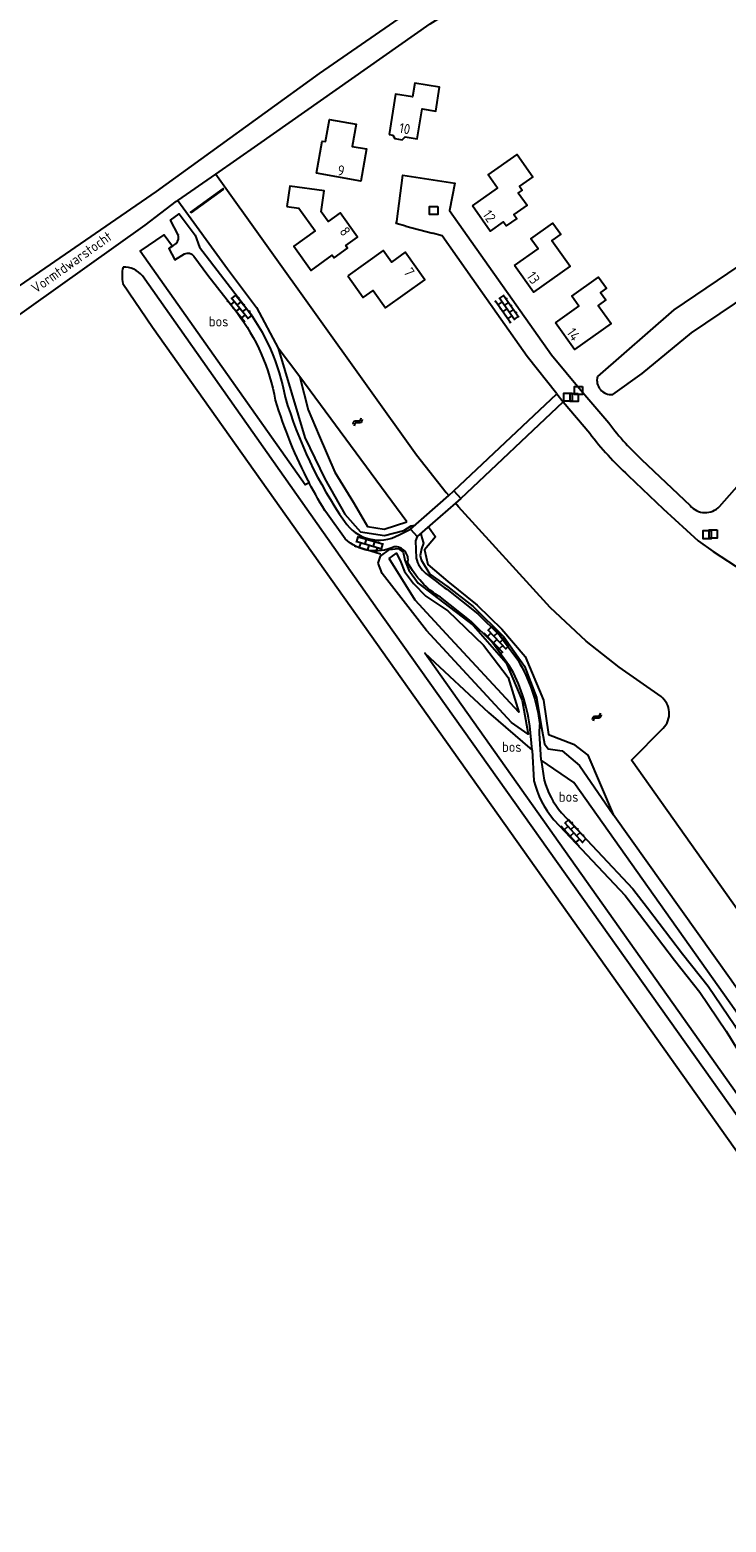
# Model space of a CAD drawing. Extents: x 168875 to 176000, y 513888 to 528000.
# Tile 46 of 106: x 173781 to 173952, y 521045 to 521411. Entities that reach past the tile are written whole.
import ezdxf

# ---------------------------------------------------------------- set-up
doc = ezdxf.new("R2010")
doc.units = 0
doc.header["$MEASUREMENT"] = 0
doc.layers.get('0').update_dxf_attribs({"linetype": 'CONTINUOUS'})
for name, color, linetype in [('CULTUURAANDUIDING', 7, 'CONTINUOUS'), ('HOOFDGEBOUW', 1, 'CONTINUOUS'), ('HUISNUMMER', 7, 'CONTINUOUS'), ('INSTEEK_SLOOT', 72, 'CONTINUOUS'), ('KANT_VERHARDING', 252, 'CONTINUOUS'), ('KUNSTWERK', 12, 'CONTINUOUS'), ('RIOOLPUT', 7, 'CONTINUOUS'), ('SEMANTIEK', 140, 'CONTINUOUS'), ('TALUD', 34, 'CONTINUOUS'), ('WATERLOOPNAAM', 7, 'CONTINUOUS')]:
    doc.layers.add(name, color=color, linetype=linetype)
doc.styles.add('ISOCP', font='ISOCP.shx', dxfattribs={"height": 1.8})

# ---------------------------------------------------------------- blocks, each defined once
blk = doc.blocks.new('S05')
at = {"color": 0}
for p, q in [((0.08, 0.3), (0.38, 0.59)), ((0.11, -0.19), (0.41, 0.09)), ((0.38, 0.59), (0.68, 0.71)), ((0.41, 0.09), (0.71, 0.21)), ((0.68, 0.71), (1.01, 0.62)), ((0.71, 0.21), (1.02, 0.12)), ((1.01, 0.62), (1.33, 0.37)), ((1.02, 0.12), (1.36, -0.12)), ((1.33, 0.37), (1.66, 0.13)), ((1.66, 0.13), (1.97, 0.04)), ((1.97, 0.04), (2.28, 0.16)), ((2.28, 0.16), (2.58, 0.44)), ((1.36, -0.12), (1.68, -0.37)), ((1.68, -0.37), (2, -0.46)), ((2, -0.46), (2.31, -0.33)), ((2.31, -0.33), (2.61, -0.05))]:
    blk.add_line(p, q, dxfattribs=at)
blk = doc.blocks.new('S024')
at = {"color": 0}
for p, q in [((0, 1.2), (6.7, 1.2)), ((0, 0), (6.7, 0)), ((0.2, 1.2), (0.2, 0)), ((1.25, 1.5), (1.25, 1.2)), ((1.25, 0), (1.25, -1.2)), ((2.3, 1.2), (2.3, 0)), ((3.35, 1.5), (3.35, 1.2)), ((3.35, 0), (3.35, -1.2)), ((4.4, 1.2), (4.4, 0)), ((5.45, 1.5), (5.45, 1.2)), ((5.45, 0), (5.45, -1.2)), ((6.5, 1.2), (6.5, 0)), ((0, -1.2), (6.7, -1.2)), ((0.2, -1.2), (0.2, -1.5)), ((2.3, -1.2), (2.3, -1.5)), ((4.4, -1.2), (4.4, -1.5)), ((6.5, -1.2), (6.5, -1.5))]:
    blk.add_line(p, q, dxfattribs=at)
blk = doc.blocks.new('Q28')
at = {"color": 0}
blk.add_lwpolyline([(1, 1), (1, -1), (-1, -1), (-1, 1)], close=True, dxfattribs=at)

msp = doc.modelspace()

# ---------------------------------------------------------------- linework, layer by layer
at = {"layer": 'HOOFDGEBOUW'}
for points in [[(173869.111, 521385.283), (173869.99, 521385.141), (173870.516, 521384.258), (173872.297, 521383.972), (173873.052, 521384.656), (173876.004, 521384.179), (173877.199, 521391.573), (173880.565, 521391.028), (173881.505, 521396.843), (173875.384, 521397.832), (173874.843, 521394.486), (173870.707, 521395.154), (173869.111, 521385.283)], [(173851.34, 521375.769), (173852.706, 521383.672), (173853.553, 521383.525), (173854.491, 521388.955), (173861.015, 521387.828), (173860.068, 521382.349), (173863.576, 521381.743), (173862.214, 521373.86), (173851.34, 521375.769)], [(173889.528, 521367.802), (173895.68, 521372.109), (173893.391, 521375.378), (173900.518, 521380.368), (173904.332, 521374.921), (173901.064, 521372.632), (173901.747, 521371.657), (173900.772, 521370.975), (173902.923, 521367.903), (173899.72, 521365.66), (173900.403, 521364.685), (173897.773, 521362.844), (173897.091, 521363.819), (173893.888, 521361.576), (173889.528, 521367.802)], [(173844.072, 521367.601), (173846.995, 521367.208), (173851, 521361.626), (173845.759, 521357.867), (173850.009, 521351.943), (173855.184, 521355.656), (173855.633, 521355.031), (173858.932, 521357.397), (173858.483, 521358.023), (173861.384, 521360.104), (173857.129, 521366.035), (173854.204, 521363.937), (173852.479, 521366.341), (173853.163, 521371.435), (173844.739, 521372.567), (173844.072, 521367.601)], [(173899.887, 521353.129), (173905.641, 521357.237), (173903.893, 521359.687), (173909.256, 521363.515), (173911.185, 521360.813), (173909.02, 521359.268), (173913.482, 521353.017), (173904.529, 521346.626), (173899.887, 521353.129)], [(173858.969, 521350.597), (173862.75, 521345.31), (173865.182, 521347.049), (173868.248, 521342.762), (173877.911, 521349.673), (173873.083, 521356.424), (173869.691, 521353.998), (173867.673, 521356.821), (173858.969, 521350.597)], [(173909.894, 521339.111), (173915.657, 521343.206), (173913.914, 521345.659), (173920.444, 521350.299), (173922.378, 521347.576), (173920.952, 521346.562), (173922.278, 521344.696), (173920.387, 521343.352), (173923.514, 521338.95), (173914.539, 521332.573), (173909.894, 521339.111)]]:
    msp.add_lwpolyline(points, dxfattribs=at)
at = {"layer": 'INSTEEK_SLOOT'}
for points in [[(173953.6, 521471.9), (173941.5, 521463.6), (173902.4, 521435.1), (173852, 521400.2), (173812, 521371.3), (173748.7, 521327.7)], [(173836.9, 521382.7), (173879.2, 521412.4), (173902.3, 521426.9), (173929.2, 521446), (173957.92, 521467.324)], [(174096.359, 521439.512), (174050.707, 521408.082), (174013.973, 521381.347), (174012.798, 521380.274), (174012.701, 521379.572), (174013.723, 521377.507), (174015.678, 521374.314), (174034.352, 521347.776), (174048.368, 521327.58), (174065.742, 521303.904), (174069.509, 521298.013), (174061.418, 521290.651), (174027.239, 521320.527), (174029.64, 521324.743), (173991.553, 521377.933), (173938.889, 521342.276)], [(173826.606, 521375.561), (173836.9, 521382.7)], [(173817.318, 521369.121), (173826.606, 521375.561)], [(173826.606, 521375.561), (173875.794, 521306.747), (173883.1, 521297.524), (173883.744, 521296.766)], [(173731, 521307.3), (173809.3, 521363), (173817, 521368.9)], [(173817, 521368.9), (173817.318, 521369.121)], [(173817.318, 521369.121), (173829.457, 521352.36), (173836.597, 521342.893), (173841.904, 521332.908)], [(173943.283, 521336.658), (173988.929, 521367.432), (174020.173, 521325.179), (174016.512, 521319.806), (174072.086, 521268.123)], [(174260.267, 520726.412), (174254.459, 520722.278), (174245.993, 520734.116), (174070.094, 520981.93), (173866.279, 521268.786), (173808.632, 521350.581)], [(173803.877, 521348.723), (173811.095, 521338.054), (174066.544, 520977.706), (174242.057, 520730.249), (174249.915, 520719.217), (174244.014, 520715.036)], [(173938.889, 521342.276), (173920.185, 521325.925)], [(173923.942, 521321.531), (173931.13, 521326.638), (173943.283, 521336.658)], [(173873.491, 521290.331), (173847.235, 521325.845), (173841.904, 521332.908)], [(173935.784, 521247.447), (173925.546, 521254.717), (173917.459, 521261.089), (173908.619, 521269.31), (173886.096, 521293.998), (173885.365, 521294.859)], [(174055.121, 521053.259), (173928.529, 521231.901), (173936.281, 521239.723)], [(174045.735, 521046.73), (174015.157, 521089.727), (173984.357, 521133.086), (173952.982, 521177.921), (173924.006, 521218.524)]]:
    msp.add_lwpolyline(points, dxfattribs=at)
for points in [[(173803.894, 521352.784, 0.1164728), (173803.877, 521348.723)], [(173808.632, 521350.581, 0.2269022), (173803.894, 521352.784)], [(173920.185, 521325.925, 0.5266982), (173923.942, 521321.531)], [(173936.281, 521239.723, 0.4519627), (173935.784, 521247.447)]]:
    msp.add_lwpolyline(points, format="xyb", dxfattribs=at)
at = {"layer": 'KANT_VERHARDING'}
for points in [[(173873.182, 521362.822), (173870.851, 521363.434), (173870.991, 521363.955), (173872.506, 521375.295), (173885.221, 521373.343), (173883.95, 521366.658), (173908.93, 521331.227), (173916.078, 521322.573), (173922.519, 521315.188)], [(173817.379, 521360.738), (173817.374, 521360.699), (173815.487, 521364.263), (173817.637, 521365.85), (173821.547, 521360.558), (173822.605, 521357.644), (173833.734, 521343.222)], [(173873.182, 521362.822), (173879.717, 521361.059)], [(173910.257, 521321.656), (173902.944, 521330.864), (173896.465, 521340.004), (173889.436, 521349.986), (173882.105, 521360.443), (173879.717, 521361.059)], [(173815.989, 521357.916), (173815.076, 521357.289), (173816.598, 521354.568), (173818.992, 521356.052)], [(173815.989, 521357.916), (173816.905, 521358.545)], [(173821.215, 521355.459), (173824.701, 521350.82), (173831.745, 521341.692)], [(173950.125, 521294.06), (173973.386, 521320.49), (173972.683, 521329.17), (173974.461, 521329.321)], [(173885.014, 521297.872), (173910.257, 521321.656)], [(173910.257, 521321.656), (173911.82, 521319.709)], [(173886.673, 521295.998), (173911.82, 521319.709)], [(173911.82, 521319.709), (173918.311, 521312.01)], [(173930.976, 521305.629), (173942.905, 521294.307)], [(173927.68, 521301.709), (173936.289, 521293.53), (173944.916, 521285.67), (173948.584, 521283), (173970.372, 521268.823)], [(173858.382, 521286.158), (173853.979, 521292.168)], [(173871.545, 521287.122), (173874.319, 521288.552)], [(173875.976, 521286.681), (173875.588, 521285.629)], [(173875.588, 521285.629), (173875.708, 521281.421)], [(173883.296, 521273.771), (173890.872, 521267.754)], [(173898.647, 521254.964), (173894.282, 521260.914), (173889.21, 521265.869), (173881.735, 521271.805)], [(173890.872, 521267.754), (173896.184, 521262.565)], [(173896.184, 521262.565), (173900.671, 521256.449)], [(173904.155, 521234.365), (173903.586, 521240.307)], [(173906.021, 521238.511), (173906.085, 521240.546), (173906.075, 521240.629)], [(173906.381, 521231.859), (173906.021, 521238.511)], [(173904.155, 521234.365), (173904.631, 521226.845)], [(173906.381, 521231.859), (173907.136, 521227.004)], [(173911.357, 521218.982), (173928.87, 521200.338), (173932.449, 521195.687), (173941.062, 521184.41), (173947.353, 521176.462), (173953.838, 521166.804), (173962.176, 521153.286), (173971.397, 521138.856), (173980.433, 521125.864), (173994.303, 521108.524), (174003.934, 521095.957), (174003.968, 521095.911)], [(173909.528, 521217.264), (173926.956, 521198.71), (173930.457, 521194.16), (173939.08, 521182.869), (173945.324, 521174.981), (173951.727, 521165.445), (173960.05, 521151.951), (173969.308, 521137.463), (173978.42, 521124.362), (173992.327, 521106.977), (174001.942, 521094.43)]]:
    msp.add_lwpolyline(points, dxfattribs=at)
for points in [[(173816.905, 521358.545, 0.2899698), (173817.379, 521360.738)], [(173818.992, 521356.052, -0.3577289), (173821.215, 521355.459)], [(173833.734, 521343.222, -0.1194634), (173843.622, 521320.873)], [(173831.745, 521341.692, -0.1199812), (173841.214, 521320.164)], [(173841.214, 521320.164, 0.0499592), (173849.512, 521299.832)], [(173843.622, 521320.873, 0.0801308), (173858.182, 521290.446)], [(173922.519, 521315.188, 0.0512928), (173930.976, 521305.629)], [(173918.311, 521312.01, 0.0430095), (173927.68, 521301.709)], [(173853.979, 521292.168, -0.020205), (173849.512, 521299.832)], [(173942.905, 521294.307, 0.4463977), (173950.125, 521294.06)], [(173858.182, 521290.446, 0.3975095), (173871.545, 521287.122)], [(173870.328, 521284.179, -0.3113163), (173858.382, 521286.158)], [(173873.673, 521280.327, 0.5114796), (173870.328, 521284.179)], [(173881.735, 521271.805, -0.1389292), (173873.673, 521280.327)], [(173875.708, 521281.421, 0.1625654), (173878.137, 521277.662)], [(173878.137, 521277.662, 0.011483), (173883.296, 521273.771)], [(173903.586, 521240.307, 0.0984667), (173898.647, 521254.964)], [(173900.671, 521256.449, -0.101014), (173906.075, 521240.629)], [(173904.631, 521226.845, 0.1201635), (173909.528, 521217.264)], [(173907.136, 521227.004, 0.1090542), (173911.357, 521218.982)]]:
    msp.add_lwpolyline(points, format="xyb", dxfattribs=at)
at = {"layer": 'KUNSTWERK'}
for points in [[(173828.54, 521371.827), (173828.424, 521371.989), (173820.403, 521366.236), (173820.519, 521366.074)], [(173828.54, 521371.827), (173820.519, 521366.074)], [(173874.319, 521288.552), (173883.744, 521296.766)], [(173885.365, 521294.859), (173875.976, 521286.681)], [(173883.744, 521296.766), (173885.014, 521297.872)], [(173885.014, 521297.872), (173886.673, 521295.998)], [(173886.673, 521295.998), (173885.365, 521294.859)], [(173874.319, 521288.552), (173875.976, 521286.681)]]:
    msp.add_lwpolyline(points, dxfattribs=at)
at = {"layer": 'TALUD'}
for points in [[(173849.512, 521299.832), (173848.571, 521299.409), (173808.09, 521356.674), (173814.005, 521360.679), (173815.989, 521357.916)], [(173841.904, 521332.908), (173848.439, 521310.979), (173853.358, 521300.814), (173858.273, 521292.223), (173862.12, 521287.839), (173868.022, 521286.919), (173872.69, 521288.197), (173874.537, 521289.369), (173875.399, 521289.494)], [(173847.259, 521325.813), (173849.272, 521317.746), (173851.933, 521311.371), (173855.79, 521302.48), (173860.365, 521295.05), (173863.799, 521289.201), (173867.878, 521288.473), (173873.491, 521290.331)], [(173876.892, 521287.479), (173877.146, 521286.368), (173877.542, 521285.051), (173877.037, 521283.655), (173876.743, 521282.074), (173876.933, 521280.974), (173879.072, 521277.491), (173883.514, 521274.35), (173889.706, 521269.562), (173897.221, 521262.091), (173902.301, 521254.934), (173905.264, 521247.228), (173906.498, 521239.883), (173907.189, 521235.881), (173908.127, 521234.659), (173911.567, 521234.199), (173915.77, 521230.536), (173924.007, 521218.523)], [(173878.74, 521289.088), (173880.449, 521286.605), (173877.825, 521283.412), (173878.603, 521279.881), (173883.526, 521275.692), (173890.739, 521269.916), (173896.764, 521264.021), (173902.461, 521257.318), (173906.936, 521246.552), (173908.204, 521238.166), (173914.287, 521235.821), (173917.847, 521233.131), (173924.007, 521218.523)], [(173866.432, 521280.194), (173867.013, 521281.927), (173869.204, 521283.544), (173871.337, 521283.802), (173872.547, 521282.863), (173872.932, 521280.932), (173873.949, 521278.476), (173876.206, 521275.279), (173881.108, 521271.499), (173889.834, 521264.881), (173897.828, 521255.721), (173901.722, 521246.498), (173903.239, 521238.236), (173899.13, 521241.098), (173878.304, 521263.678), (173867.416, 521277.638), (173866.432, 521280.194)], [(173869.138, 521281.311), (173870.933, 521282.593), (173871.993, 521280.432), (173872.883, 521278.136), (173875.054, 521275.216), (173878.129, 521272.117), (173883.54, 521268.453), (173892.217, 521260.098), (173898.325, 521252.118), (173900.924, 521243.686), (173883.173, 521262.753), (173875.474, 521271.134), (173869.138, 521281.311)], [(174152.524, 520890.983), (174214.533, 520803.472), (174207.73, 520796.615), (174252.646, 520733.262), (174251.021, 520732.106), (174229.045, 520762.402), (174141.412, 520886.273), (174035.047, 521036.124), (173877.833, 521258.127), (173893.483, 521243.555), (173904.155, 521234.365)], [(174042.849, 521045.071), (173914.38, 521226.392), (173906.381, 521231.859)]]:
    msp.add_lwpolyline(points, dxfattribs=at)

# ---------------------------------------------------------------- block references
at = {"layer": 'RIOOLPUT'}
for p in [(173880.02, 521366.639), (173912.979, 521320.881), (173914.462, 521320.781), (173915.546, 521322.487), (173947.094, 521287.16), (173948.57, 521287.344)]:
    msp.add_blockref('Q28', p, dxfattribs=at)
at = {"layer": 'SEMANTIEK'}
for name, p, rotation in [('S024', (173830.421, 521345.299), 309.1557224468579), ('S024', (173896.077, 521345.293), 305.015486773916), ('S05', (173862.414, 521315.653), 215.3576694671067), ('S024', (173860.951, 521285.569), 343.3705025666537), ('S024', (173893.229, 521263.918), 313.5330909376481), ('S05', (173921.021, 521243.277), 215.3576694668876), ('S024', (173912.095, 521216.563), 312.5608088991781)]:
    msp.add_blockref(name, p, dxfattribs=dict(at, rotation=rotation))

# ---------------------------------------------------------------- texts
at = {"layer": 'CULTUURAANDUIDING', "style": 'ISOCP'}
for p in [(173824.916, 521338.202), (173896.785, 521233.907), (173910.723, 521221.664)]:
    msp.add_text('bos', height=2.5, dxfattribs=at).set_placement(p)
at = {"layer": 'HUISNUMMER', "style": 'ISOCP'}
for s, rotation, p in [('10', 350.04881, (173871.42, 521385.7)), ('9', 350.04321, (173856.308, 521375.353)), ('12', 304.99468, (173891.883, 521365.617)), ('8', 307.16041, (173856.813, 521361.427)), ('7', 302.40024, (173872.545, 521351.555)), ('13', 304.99933, (173902.663, 521350.514)), ('14', 304.99468, (173912.487, 521336.688))]:
    msp.add_text(s, height=2.5, rotation=rotation, dxfattribs=at).set_placement(p)
at = {"layer": 'WATERLOOPNAAM', "style": 'ISOCP'}
msp.add_text('Vormtdwarstocht', height=2.5, rotation=35.42659, dxfattribs=at).set_placement((173782.532, 521346.209))

doc.saveas('drawing.dxf')
